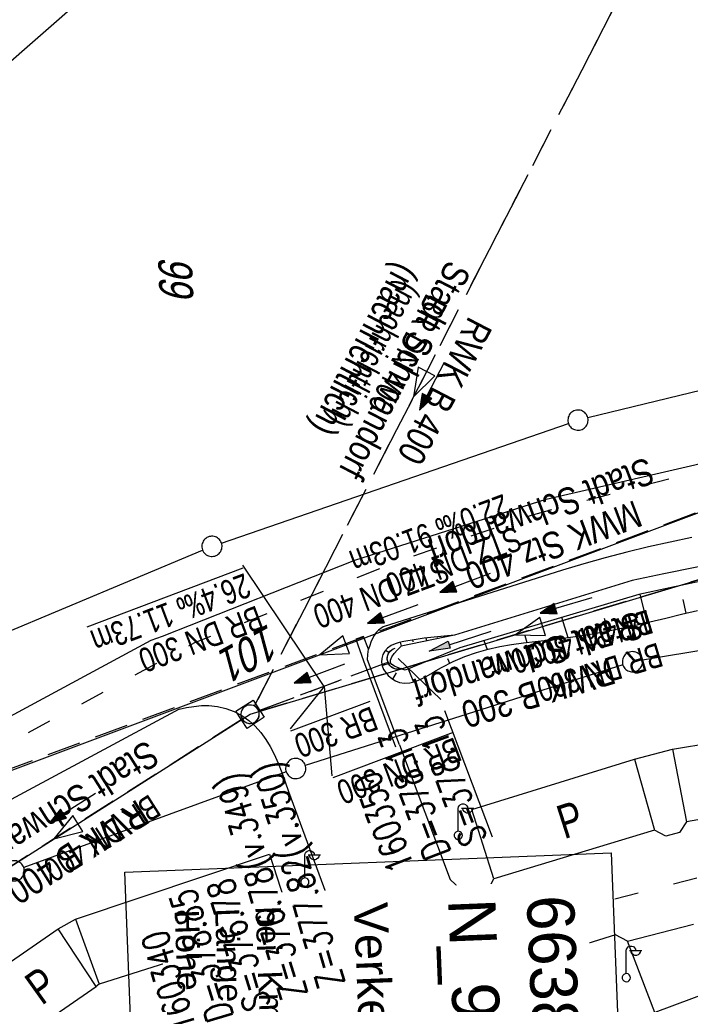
# Model space of a CAD drawing. Extents: x 511155 to 511479, y 464515 to 465450.
# Tile 3 of 41: x 511225 to 511275, y 464551 to 464624. Entities that reach past the tile are written whole.
import ezdxf

# ---------------------------------------------------------------- set-up
doc = ezdxf.new("R2010")
doc.units = 0
doc.header["$LTSCALE"] = 10
doc.header["$MEASUREMENT"] = 0
for name, pattern in [('ACAD_ISO03W100', [30, 12, -18]), ('AUSGEZOGEN', [0]), ('LT00', [0]), ('LT03', [0.5, 0.3, -0.2]), ('LT12', [0.4, 0.3, -0.1]), ('STRICHLINIE2', [0.375, 0.25, -0.125])]:
    doc.linetypes.add(name, pattern=pattern)
doc.layers.get('0').update_dxf_attribs({"linetype": 'LT00'})
for name, color, linetype in [('--EK_FBR', 1, 'LT00'), ('--EK_Halt-Pfeil', 4, 'LT00'), ('--EK_Haltung', 7, 'STRICHLINIE2'), ('--EK_Haltung-Text', 140, 'LT00'), ('--EK_Schacht-Text', 5, 'LT00'), ('--EL_Halt-Pfeil', 4, 'LT00'), ('--EL_Haltung', 182, 'STRICHLINIE2'), ('--EL_Haltung-Text', 182, 'LT00'), ('ABWASSERLTG', 24, 'LT00'), ('ABWASSERLTG_FLIEßPF', 26, 'Continuous'), ('ABWASSERLTG_TEXT', 26, 'Continuous'), ('BW_TEXT_B', 20, 'AUSGEZOGEN'), ('DFK_BES-WEGE', 255, 'LT00'), ('DFK_FLUR_NR', 250, 'LT00'), ('DFK_GZPKT', 250, 'LT00'), ('DFK_KATASTER', 250, 'LT00'), ('DFK_TOPO-ANL', 252, 'LT00'), ('DFK_TOPO-SYM', 252, 'LT00'), ('DL', 182, 'LT12'), ('DL_PFEIL', 201, 'LT00'), ('DL_TEXT', 182, 'LT00'), ('PFEIL', 140, 'AUSGEZOGEN'), ('V103_AFBR_BAB', 250, 'LT00'), ('V103_BOESCH', 250, 'LT00'), ('V103_BOSCHUNG', 250, 'LT00'), ('V103_GRABEN', 250, 'LT00'), ('V103_KA_MULD', 182, 'LT00'), ('V103_RINNE', 182, 'LT00'), ('V103_UK_DURCH', 182, 'LT00'), ('V104_AFBR_BAB', 250, 'LT00'), ('V104_BOESCH', 250, 'LT00'), ('V104_BOSCHUNG', 250, 'LT00'), ('V104_GRABEN', 250, 'LT00'), ('V104_KA_MULD', 182, 'LT00'), ('V104_RINNE', 182, 'LT00'), ('V104_UK_DURCH', 182, 'LT00'), ('WASSERLTG', 130, 'ACAD_ISO03W100')]:
    doc.layers.add(name, color=color, linetype=linetype)
doc.styles.add('Beschrift', font='ARIAL.TTF')
doc.styles.add('Haltungsbeschriftung', font='ARIAL.TTF', dxfattribs={"width": 0.75})
doc.styles.add('schachtbeschriftung', font='romans.shx', dxfattribs={"width": 0.75, "height": 2})
doc.styles.get("Standard").update_dxf_attribs({"font": 'ARIAL.TTF'})
doc.styles.add('Versorgungsltg', font='ARIAL.TTF', dxfattribs={"width": 0.8, "height": 2})

# ---------------------------------------------------------------- blocks, each defined once
blk = doc.blocks.new('SYMB7010')
at = {"color": 0, "linetype": 'ByBlock'}
for points in [[(-0.031408, 0.499213), (-0.093728, 0.49134), (-0.15457, 0.475719), (-0.212975, 0.452595), (-0.268021, 0.422333), (-0.31884, 0.385411), (-0.36463, 0.342411), (-0.40467, 0.29401), (-0.438329, 0.240973), (-0.465074, 0.184136), (-0.484486, 0.124395), (-0.496256, 0.062692), (-0.5002, 0)], [(0.5002, 0), (0.496256, 0.062692), (0.484485, 0.124395), (0.465074, 0.184136), (0.438329, 0.240973), (0.40467, 0.29401), (0.36463, 0.342411), (0.31884, 0.385411), (0.268021, 0.422333), (0.212975, 0.452595), (0.15457, 0.475719), (0.093728, 0.49134), (0.031408, 0.499213), (-0.031408, 0.499213)], [(-0.5002, 0), (-0.496256, -0.062692), (-0.484486, -0.124395), (-0.465075, -0.184136), (-0.438329, -0.240973), (-0.404671, -0.29401), (-0.36463, -0.342411), (-0.31884, -0.385411), (-0.268021, -0.422333), (-0.212975, -0.452595), (-0.154571, -0.475719), (-0.093728, -0.49134), (-0.031408, -0.499213), (0.031408, -0.499213)], [(0.031408, -0.499213), (0.093728, -0.491341), (0.15457, -0.475719), (0.212975, -0.452595), (0.268021, -0.422333), (0.31884, -0.385411), (0.36463, -0.342411), (0.404671, -0.294011), (0.438329, -0.240974), (0.465075, -0.184136), (0.484486, -0.124395), (0.496256, -0.062692), (0.500201, 0)]]:
    blk.add_lwpolyline(points, dxfattribs=at)
blk = doc.blocks.new('SYMB7317')
at = {"color": 0, "linetype": 'ByBlock'}
blk.add_line((0, 0.061), (0, 0.4), dxfattribs=at)
for points in [[(0, 0.4), (0.004222, 0.423941), (0.016377, 0.444995), (0.035, 0.460622), (0.057845, 0.468937), (0.082155, 0.468937), (0.105, 0.460622), (0.123623, 0.444995), (0.135779, 0.423941), (0.14, 0.4)], [(0.23, 0.4), (0.21, 0.4), (0.14, 0.4), (0.07, 0.4), (0.05, 0.4)], [(0.21, 0.4), (0.205779, 0.376059), (0.193623, 0.355005), (0.175, 0.339378), (0.152155, 0.331063), (0.127845, 0.331063), (0.105, 0.339378), (0.086377, 0.355005), (0.074222, 0.376059), (0.07, 0.4)], [(0.061, 0), (0.056881, 0.022036), (0.04508, 0.041095), (0.02719, 0.054605), (0.005628, 0.06074), (-0.016693, 0.058671), (-0.036761, 0.048679), (-0.051863, 0.032112), (-0.059961, 0.011209), (-0.059961, -0.011209)], [(0.005628, -0.06074), (0.02719, -0.054605), (0.04508, -0.041095), (0.056881, -0.022036), (0.061, 0)], [(-0.059961, -0.011209), (-0.051863, -0.032112), (-0.036761, -0.048679), (-0.016693, -0.058671), (0.005628, -0.06074)]]:
    blk.add_lwpolyline(points, dxfattribs=at)
blk = doc.blocks.new('ABWASSER-FLIEßPF')
at = {"layer": 'ABWASSERLTG_FLIEßPF'}
for p, q in [((0, 0), (-2.109, 0.703)), ((-2.109, 0.703), (-2.109, -0.703)), ((-2.109, -0.703), (0, 0))]:
    blk.add_line(p, q, dxfattribs=at)
blk = doc.blocks.new('Pfreil3')
at = {"layer": 'PFEIL'}
blk.add_hatch(color=256, dxfattribs=at).paths.add_polyline_path([(-1.549, 0.273), (-1.549, -0.273), (0, 0)])
for p, q in [((-1.549, 0), (-4.831, 0)), ((-1.549, -0.273), (-1.549, 0.273)), ((-1.549, 0.273), (0, 0)), ((0, 0), (-1.549, -0.273))]:
    blk.add_line(p, q, dxfattribs=at)
blk = doc.blocks.new('SYMB1210')
at = {"color": 0, "linetype": 'ByBlock'}
blk.add_line((0.018815, -0.179014), (0.055623, -0.17119), dxfattribs=at)
for points in [[(-0.2, -0.2), (-0.2, 0.2), (0.2, 0.2), (0.2, -0.2), (-0.2, -0.2)], [(0.018815, 0.179014), (-0.018815, 0.179014), (-0.055623, 0.17119), (-0.09, 0.155885), (-0.120444, 0.133766), (-0.145623, 0.105801), (-0.164438, 0.073213), (-0.176067, 0.037424), (-0.18, 0)], [(-0.18, 0), (-0.176067, -0.037424), (-0.164438, -0.073213), (-0.145623, -0.105801), (-0.120444, -0.133766), (-0.09, -0.155885), (-0.055623, -0.17119), (-0.018815, -0.179014), (0.018815, -0.179014)], [(0.18, 0), (0.176067, 0.037424), (0.164438, 0.073213), (0.145623, 0.105801), (0.120444, 0.133766), (0.09, 0.155885), (0.055623, 0.17119), (0.018815, 0.179014)], [(0.055623, -0.17119), (0.09, -0.155885), (0.120444, -0.133766), (0.145623, -0.105801), (0.164438, -0.073213), (0.176067, -0.037424), (0.18, 0)]]:
    blk.add_lwpolyline(points, dxfattribs=at)
blk = doc.blocks.new('SYMB1107')
at = {"color": 0, "linetype": 'ByBlock'}
for points in [[(-0.2, 0), (-0.196157, 0.039018), (-0.184776, 0.076537), (-0.166294, 0.111114), (-0.141421, 0.141421), (-0.111114, 0.166294), (-0.076537, 0.184776), (-0.039018, 0.196157), (0, 0.2)], [(0, 0.2), (0.039018, 0.196157), (0.076537, 0.184776), (0.111114, 0.166294), (0.141421, 0.141421), (0.166294, 0.111114), (0.184776, 0.076537), (0.196157, 0.039018), (0.2, 0)]]:
    blk.add_lwpolyline(points, dxfattribs=at)
blk = doc.blocks.new('SYMB0070')
at = {"color": 0, "linetype": 'ByBlock'}
for p, q in [((-0.5, 0), (0.2, 0)), ((0.5, 0), (0.2, 0.1)), ((0.2, 0.1), (0.2, 0)), ((0.468, 0), (0.21, 0.086)), ((0.21, 0.086), (0.21, -0.086)), ((0.21, -0.086), (0.468, 0)), ((0.22, -0.072), (0.437, 0)), ((0.23, -0.058), (0.405, 0)), ((0.24, -0.045), (0.374, 0)), ((0.342, 0), (0.25, 0.031)), ((0.25, 0.031), (0.25, -0.031)), ((0.25, -0.031), (0.342, 0)), ((0.26, -0.017), (0.31, 0)), ((0.27, -0.003), (0.279, 0))]:
    blk.add_line(p, q, dxfattribs=at)
for points in [[(0.2, 0), (0.2, -0.1), (0.5, 0)], [(0.437, 0), (0.22, 0.072), (0.22, -0.072)], [(0.405, 0), (0.23, 0.058), (0.23, -0.058)], [(0.374, 0), (0.24, 0.045), (0.24, -0.045)], [(0.31, 0), (0.26, 0.017), (0.26, -0.017)], [(0.279, 0), (0.27, 0.003), (0.27, -0.003)]]:
    blk.add_lwpolyline(points, dxfattribs=at)

msp = doc.modelspace()

# ---------------------------------------------------------------- linework, layer by layer
at = {"layer": '--EK_FBR'}
for points in [[(511235.749, 464578.396), (511250.013, 464584.023), (511264.21, 464588.559), (511278.861, 464591.934)], [(511275.012, 464585.714), (511273.395, 464585.374), (511271.783, 464585.013), (511270.178, 464584.627), (511268.58, 464584.215), (511266.991, 464583.772), (511265.411, 464583.294), (511252.097, 464579.099), (511251.771, 464578.84), (511251.588, 464578.66), (511251.438, 464578.448), (511251.315, 464578.217), (511251.206, 464577.963), (511251.113, 464577.705), (511251.027, 464577.445)], [(511236.965, 464572.994), (511237.519, 464573.102), (511238.074, 464573.193), (511238.63, 464573.25), (511239.188, 464573.256), (511239.82, 464573.185), (511240.443, 464573.031), (511241.046, 464572.802), (511241.617, 464572.502), (511242.143, 464572.136), (511242.609, 464571.718), (511243.025, 464571.251), (511243.395, 464570.745), (511243.724, 464570.208), (511244.016, 464569.652), (511244.323, 464568.973), (511244.595, 464568.282), (511244.844, 464567.583), (511245.082, 464566.881)]]:
    msp.add_lwpolyline(points, dxfattribs=at)
at = {"layer": '--EK_Haltung'}
for p, q in [((511292.82, 464594.062), (511208.941, 464562.766)), ((511280.886, 464584.191), (511242.956, 464572.823)), ((511252.511, 464576.476), (511242.94, 464572.872))]:
    msp.add_line(p, q, dxfattribs=at)
at = {"layer": '--EK_Haltung', "color": 81}
msp.add_lwpolyline([(511317.357, 464685.335), (511292.013, 464669.282), (511242.549, 464573.213)], dxfattribs=at)
at = {"layer": '--EK_Haltung-Text'}
msp.add_line((511247.726, 464574.674), (511241.696, 464583.658), dxfattribs=at)
at = {"layer": '--EK_Schacht-Text'}
msp.add_line((511253.213, 464576.74), (511256.378, 464573.69), dxfattribs=at)
at = {"layer": '--EL_Haltung'}
for p, q in [((511292.82, 464594.062), (511208.941, 464562.766)), ((511280.886, 464584.191), (511242.956, 464572.823)), ((511252.511, 464576.476), (511242.94, 464572.872))]:
    msp.add_line(p, q, dxfattribs=at)
at = {"layer": '--EL_Haltung-Text'}
msp.add_line((511247.726, 464574.674), (511248.312, 464568.032), dxfattribs=at)
at = {"layer": 'ABWASSERLTG'}
msp.add_lwpolyline([(511190.358, 464550.146), (511208.272, 464562.344), (511293.523, 464594.324), (511308.533, 464593.487), (511310.653, 464680.721), (511380.88, 464695.54), (511393.728, 464686.515), (511422.192, 464665.695), (511435.763, 464661.23), (511464.41, 464674.85)], dxfattribs=at)
at = {"layer": 'ABWASSERLTG', "linetype": 'LT03'}
msp.add_lwpolyline([(511317.895, 464685.925), (511292.013, 464669.282), (511242.238, 464572.608)], dxfattribs=at)
at = {"layer": 'DFK_KATASTER'}
for p, q in [((511209.135, 464607.614), (511237.376, 464632.335)), ((511292.871, 464600.793), (511267.289, 464594.596)), ((511240.119, 464585.304), (511265.851, 464594.175)), ((511218.472, 464576.299), (511238.718, 464584.77)), ((511293.06, 464580.198), (511271.34, 464576.622)), ((511269.885, 464576.273), (511246.335, 464568.806)), ((511244.915, 464568.324), (511225.445, 464561.246))]:
    msp.add_line(p, q, dxfattribs=at)
at = {"layer": 'DFK_TOPO-ANL'}
for p, q in [((511234.89, 464578.1), (511235.749, 464578.396)), ((511211.47, 464565.47), (511234.89, 464578.1)), ((511236.965, 464572.994), (511214.6, 464560.94)), ((511273.58, 464570.01), (511286.22, 464572.1)), ((511253.329, 464570.327), (511257.07, 464560.34)), ((511270.74, 464569.27), (511273.58, 464570.01)), ((511273.58, 464570.01), (511274.62, 464564.62)), ((511258.68, 464565.53), (511270.74, 464569.27)), ((511270.74, 464569.27), (511272.24, 464564.01)), ((511245.082, 464566.881), (511247.85, 464559.36)), ((511286.94, 464566.8), (511274.62, 464564.62)), ((511260.31, 464560.39), (511258.68, 464565.53)), ((511274.62, 464564.62), (511274.08, 464563.84)), ((511272.24, 464564.01), (511260.31, 464560.39)), ((511273.08, 464563.57), (511272.24, 464564.01)), ((511274.08, 464563.84), (511273.08, 464563.57)), ((511229.29, 464557.419), (511243.68, 464562.239)), ((511243.68, 464562.239), (511245.34, 464557.109)), ((511257.07, 464560.34), (511257.84, 464559.63)), ((511259.85, 464559.51), (511260.31, 464560.39)), ((511247.85, 464559.36), (511247.61, 464558.15)), ((511257.84, 464559.63), (511258.74, 464559.36)), ((511258.74, 464559.36), (511259.85, 464559.51)), ((511247.61, 464558.15), (511247.05, 464557.33)), ((511228, 464556.7), (511229.29, 464557.419)), ((511229.29, 464557.419), (511231.04, 464552.6)), ((511245.34, 464557.109), (511231.04, 464552.6)), ((511246.24, 464556.77), (511245.34, 464557.109)), ((511247.05, 464557.33), (511246.24, 464556.77)), ((511270.24, 464555.789), (511275.12, 464557.04)), ((511221.72, 464552.34), (511228, 464556.7)), ((511230.81, 464552.42), (511228, 464556.7)), ((511269.33, 464556.25), (511262.63, 464554.14)), ((511270.24, 464555.789), (511269.33, 464556.25)), ((511272.25, 464550.49), (511270.24, 464555.789)), ((511262.63, 464554.14), (511261.36, 464553.28)), ((511264.49, 464552.48), (511267.31, 464553.38)), ((511267.31, 464553.38), (511267.29, 464550.96)), ((511231.04, 464552.6), (511230.81, 464552.42)), ((511261.36, 464553.28), (511260.69, 464551.86)), ((511224.64, 464548.15), (511230.81, 464552.42)), ((511260.69, 464551.86), (511260.89, 464550.32)), ((511264.85, 464548.78), (511264.49, 464552.48)), ((511276.45, 464552.039), (511272.25, 464550.49))]:
    msp.add_line(p, q, dxfattribs=at)
at = {"layer": 'DL'}
msp.add_line((511252.511, 464576.476), (511242.94, 464572.872), dxfattribs=at)
at = {"layer": 'DL_TEXT'}
msp.add_line((511247.726, 464574.674), (511245.209, 464571.523), dxfattribs=at)
at = {"layer": 'V103_AFBR_BAB'}
for points in [[(511235.749, 464578.396), (511250.013, 464584.023), (511264.21, 464588.559), (511278.861, 464591.934)], [(511275.012, 464585.714), (511273.395, 464585.374), (511271.783, 464585.013), (511270.178, 464584.627), (511268.58, 464584.215), (511266.991, 464583.772), (511265.411, 464583.294), (511252.097, 464579.099), (511251.771, 464578.84), (511251.588, 464578.66), (511251.438, 464578.448), (511251.315, 464578.217), (511251.206, 464577.963), (511251.113, 464577.705), (511251.027, 464577.445)], [(511236.965, 464572.994), (511237.519, 464573.102), (511238.074, 464573.193), (511238.63, 464573.25), (511239.188, 464573.256), (511239.82, 464573.185), (511240.443, 464573.031), (511241.046, 464572.802), (511241.617, 464572.502), (511242.143, 464572.136), (511242.609, 464571.718), (511243.025, 464571.251), (511243.395, 464570.745), (511243.724, 464570.208), (511244.016, 464569.652), (511244.323, 464568.973), (511244.595, 464568.282), (511244.844, 464567.583), (511245.082, 464566.881)]]:
    msp.add_lwpolyline(points, dxfattribs=at)
at = {"layer": 'V103_BOESCH'}
msp.add_lwpolyline([(511257.388, 464578.477), (511256.646, 464578.409), (511255.901, 464578.334), (511255.152, 464578.245), (511254.397, 464578.136), (511253.633, 464578), (511253.305, 464577.929), (511252.988, 464577.836), (511252.693, 464577.703), (511252.432, 464577.515), (511252.241, 464577.294), (511252.096, 464577.034), (511252.008, 464576.752), (511251.986, 464576.463), (511252.034, 464576.193), (511252.142, 464575.936), (511252.297, 464575.698), (511252.488, 464575.482), (511252.747, 464575.259), (511253.029, 464575.083), (511253.325, 464574.963), (511253.703, 464574.9), (511254.085, 464574.926), (511254.47, 464575.024), (511254.858, 464575.181), (511255.25, 464575.379), (511255.643, 464575.605), (511256.038, 464575.841), (511256.434, 464576.075), (511257.295, 464576.523), (511258.159, 464576.892), (511259.025, 464577.192), (511259.894, 464577.434), (511260.765, 464577.626), (511261.637, 464577.78), (511262.511, 464577.905), (511263.386, 464578.011), (511264.261, 464578.108), (511265.136, 464578.206), (511266.011, 464578.315), (511267.188, 464578.492), (511268.364, 464578.701), (511269.539, 464578.937), (511270.715, 464579.193), (511271.89, 464579.464), (511273.066, 464579.744), (511274.243, 464580.026), (511275.42, 464580.306)], dxfattribs=at)
at = {"layer": 'V103_BOSCHUNG'}
for p, q in [((511271.147, 464581.517), (511271.662, 464579.411)), ((511274.331, 464581.122), (511274.551, 464580.1)), ((511265.346, 464579.795), (511265.807, 464578.288)), ((511268.506, 464579.72), (511268.765, 464578.779)), ((511255.349, 464578.048), (511255.304, 464578.264)), ((511256.15, 464578.289), (511256.136, 464578.358)), ((511256.98, 464578.391), (511256.97, 464578.439)), ((511262.624, 464578.438), (511262.777, 464577.938)), ((511253.364, 464577.943), (511253.434, 464577.645)), ((511254.328, 464577.984), (511254.299, 464578.12)), ((511259.585, 464578.076), (511259.813, 464577.413)), ((511252.284, 464577.351), (511252.569, 464577.178)), ((511256.88, 464576.749), (511257.018, 464576.387)), ((511252.029, 464576.213), (511252.653, 464576.431)), ((511253.955, 464575.966), (511254.364, 464574.992)), ((511252.833, 464575.201), (511253.107, 464575.677))]:
    msp.add_line(p, q, dxfattribs=at)
at = {"layer": 'V103_GRABEN'}
for points in [[(511321.271, 464589), (511319.64, 464588.959), (511318.008, 464588.916), (511316.377, 464588.866), (511314.747, 464588.809), (511313.116, 464588.74), (511309.522, 464588.541), (511305.931, 464588.275), (511302.345, 464587.943), (511298.765, 464587.546), (511295.194, 464587.086), (511291.632, 464586.562), (511289.282, 464586.182), (511286.936, 464585.778), (511284.593, 464585.352), (511282.254, 464584.908), (511279.918, 464584.45), (511277.584, 464583.979), (511275.251, 464583.499), (511272.92, 464583.013), (511270.589, 464582.524), (511257.388, 464578.477), (511253.434, 464577.645)], [(511321.42, 464588.005), (511319.382, 464587.897), (511317.345, 464587.786), (511315.307, 464587.671), (511313.269, 464587.55), (511310.596, 464587.378), (511307.924, 464587.188), (511305.253, 464586.976), (511302.585, 464586.74), (511299.92, 464586.475), (511297.259, 464586.178), (511294.603, 464585.847), (511291.953, 464585.477), (511289.619, 464585.117), (511287.289, 464584.728), (511284.964, 464584.314), (511282.641, 464583.878), (511280.322, 464583.424), (511278.005, 464582.955), (511275.689, 464582.476), (511273.375, 464581.989), (511271.061, 464581.499), (511257.783, 464577.539), (511253.745, 464575.88)], [(511253.745, 464575.88), (511253.45, 464575.968), (511253.175, 464576.061), (511252.938, 464576.165), (511252.758, 464576.284), (511252.655, 464576.425), (511252.649, 464576.624), (511252.75, 464576.853), (511252.933, 464577.105), (511253.17, 464577.371), (511253.434, 464577.645)]]:
    msp.add_lwpolyline(points, dxfattribs=at)
at = {"layer": 'V103_RINNE'}
msp.add_lwpolyline([(511253.329, 464570.327), (511250.958, 464576.654), (511250.981, 464577.04), (511251.027, 464577.445), (511250.649, 464578.378), (511250.085, 464578.165), (511250.653, 464576.566), (511253.015, 464570.198)], dxfattribs=at)
at = {"layer": 'V104_AFBR_BAB'}
for points in [[(511235.749, 464578.396), (511250.013, 464584.023), (511264.21, 464588.559), (511278.861, 464591.934)], [(511275.012, 464585.714), (511273.395, 464585.374), (511271.783, 464585.012), (511270.178, 464584.627), (511268.58, 464584.215), (511266.991, 464583.772), (511265.411, 464583.294), (511252.097, 464579.099), (511251.771, 464578.84), (511251.588, 464578.66), (511251.438, 464578.448), (511251.315, 464578.217), (511251.206, 464577.963), (511251.113, 464577.705), (511251.027, 464577.445)], [(511236.965, 464572.994), (511237.519, 464573.102), (511238.074, 464573.193), (511238.63, 464573.25), (511239.188, 464573.256), (511239.82, 464573.185), (511240.443, 464573.031), (511241.046, 464572.802), (511241.617, 464572.502), (511242.143, 464572.136), (511242.609, 464571.718), (511243.025, 464571.251), (511243.395, 464570.745), (511243.724, 464570.208), (511244.016, 464569.652), (511244.323, 464568.973), (511244.595, 464568.282), (511244.844, 464567.583), (511245.082, 464566.881)]]:
    msp.add_lwpolyline(points, dxfattribs=at)
at = {"layer": 'V104_BOESCH'}
msp.add_lwpolyline([(511257.388, 464578.477), (511256.645, 464578.409), (511255.901, 464578.334), (511255.152, 464578.245), (511254.397, 464578.136), (511253.633, 464578), (511253.305, 464577.929), (511252.988, 464577.836), (511252.693, 464577.703), (511252.432, 464577.515), (511252.241, 464577.294), (511252.096, 464577.034), (511252.008, 464576.752), (511251.986, 464576.463), (511252.034, 464576.193), (511252.142, 464575.936), (511252.297, 464575.698), (511252.488, 464575.482), (511252.747, 464575.259), (511253.029, 464575.083), (511253.325, 464574.963), (511253.703, 464574.9), (511254.085, 464574.926), (511254.47, 464575.024), (511254.858, 464575.181), (511255.25, 464575.379), (511255.643, 464575.604), (511256.038, 464575.842), (511256.434, 464576.075), (511257.295, 464576.523), (511258.159, 464576.892), (511259.025, 464577.192), (511259.894, 464577.434), (511260.765, 464577.626), (511261.637, 464577.78), (511262.511, 464577.905), (511263.386, 464578.011), (511264.261, 464578.108), (511265.136, 464578.206), (511266.011, 464578.315), (511267.188, 464578.492), (511268.364, 464578.701), (511269.539, 464578.937), (511270.715, 464579.193), (511271.89, 464579.464), (511273.066, 464579.744), (511274.243, 464580.026), (511275.42, 464580.306)], dxfattribs=at)
at = {"layer": 'V104_BOSCHUNG'}
for p, q in [((511271.147, 464581.517), (511271.662, 464579.411)), ((511274.331, 464581.122), (511274.551, 464580.1)), ((511265.346, 464579.795), (511265.807, 464578.288)), ((511268.506, 464579.72), (511268.765, 464578.779)), ((511255.349, 464578.048), (511255.304, 464578.264)), ((511256.15, 464578.289), (511256.136, 464578.358)), ((511256.98, 464578.391), (511256.97, 464578.439)), ((511262.624, 464578.438), (511262.777, 464577.938)), ((511253.364, 464577.943), (511253.434, 464577.645)), ((511254.328, 464577.984), (511254.299, 464578.12)), ((511259.585, 464578.076), (511259.813, 464577.413)), ((511252.284, 464577.351), (511252.569, 464577.178)), ((511256.88, 464576.749), (511257.018, 464576.387)), ((511252.029, 464576.213), (511252.653, 464576.431)), ((511253.955, 464575.966), (511254.364, 464574.992)), ((511252.833, 464575.201), (511253.107, 464575.677))]:
    msp.add_line(p, q, dxfattribs=at)
at = {"layer": 'V104_GRABEN'}
for points in [[(511321.271, 464589), (511319.64, 464588.959), (511318.008, 464588.915), (511316.377, 464588.866), (511314.747, 464588.809), (511313.116, 464588.74), (511309.522, 464588.541), (511305.931, 464588.275), (511302.345, 464587.943), (511298.765, 464587.546), (511295.194, 464587.086), (511291.632, 464586.562), (511289.282, 464586.182), (511286.936, 464585.777), (511284.593, 464585.352), (511282.254, 464584.908), (511279.918, 464584.45), (511277.584, 464583.979), (511275.251, 464583.499), (511272.92, 464583.013), (511270.589, 464582.524), (511257.388, 464578.477), (511253.434, 464577.645)], [(511321.42, 464588.005), (511319.382, 464587.897), (511317.345, 464587.786), (511315.307, 464587.671), (511313.269, 464587.55), (511310.596, 464587.378), (511307.924, 464587.188), (511305.253, 464586.976), (511302.585, 464586.739), (511299.92, 464586.475), (511297.259, 464586.178), (511294.603, 464585.847), (511291.953, 464585.477), (511289.619, 464585.117), (511287.289, 464584.728), (511284.964, 464584.314), (511282.641, 464583.878), (511280.322, 464583.424), (511278.005, 464582.955), (511275.689, 464582.476), (511273.375, 464581.989), (511271.061, 464581.499), (511257.783, 464577.539), (511253.745, 464575.88)], [(511253.745, 464575.88), (511253.45, 464575.968), (511253.175, 464576.061), (511252.938, 464576.165), (511252.758, 464576.284), (511252.655, 464576.425), (511252.649, 464576.624), (511252.75, 464576.853), (511252.933, 464577.105), (511253.17, 464577.371), (511253.434, 464577.645)]]:
    msp.add_lwpolyline(points, dxfattribs=at)
at = {"layer": 'V104_RINNE'}
msp.add_lwpolyline([(511253.329, 464570.327), (511250.958, 464576.654), (511250.981, 464577.04), (511251.027, 464577.445), (511250.649, 464578.378), (511250.085, 464578.165), (511250.653, 464576.566), (511253.015, 464570.198)], dxfattribs=at)
at = {"layer": 'WASSERLTG', "ltscale": 0.015, "flags": 128}
for points in [[(511312.183, 464679.648), (511310.925, 464596.331), (511307.618, 464595.816), (511301.243, 464595.07), (511291.777, 464593.586), (511280.736, 464591.917), (511271.55, 464589.599), (511263.076, 464587.353), (511252.684, 464583.735), (511238.118, 464577.893), (511215.089, 464565.446), (511190.428, 464548.378)], [(511291.853, 464518.506), (511289.404, 464551.597), (511288.097, 464563.722), (511232.851, 464549.547), (511191.49, 464521.549)]]:
    msp.add_lwpolyline(points, dxfattribs=at)

# ---------------------------------------------------------------- block references
at = {"layer": '--EK_Halt-Pfeil', "zscale": 4}
for p, xscale, yscale, rotation in [((511255.717, 464596.924), 3.999999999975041, 3.999999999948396, 242.7570858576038), ((511258.176, 464582.345), 4.000000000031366, 4, 200.461470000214), ((511265.663, 464580.671), 4.000000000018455, 4, 196.6846899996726), ((511247.373, 464575.61), 3.999999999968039, 4, 200.6296099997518), ((511229.073, 464565.661), 4.00000000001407, 4.000000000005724, 212.4620225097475)]:
    msp.add_blockref('SYMB0070', p, dxfattribs=dict(at, xscale=xscale, yscale=yscale, rotation=rotation))
at = {"layer": '--EL_Halt-Pfeil', "yscale": 4, "zscale": 4}
for p, xscale, rotation in [((511252.812, 464580.033), 4.000000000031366, 200.461470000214), ((511265.663, 464580.671), 4.000000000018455, 196.6846899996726), ((511247.373, 464575.61), 3.999999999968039, 200.6296099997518)]:
    msp.add_blockref('SYMB0070', p, dxfattribs=dict(at, xscale=xscale, rotation=rotation))
at = {"layer": 'ABWASSERLTG_FLIEßPF'}
for p, rotation in [((511254.359, 464596.15), 242.7570858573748), ((511261.921, 464578.507), 196.6835200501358), ((511247.4, 464577.022), 200.5624453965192), ((511227.685, 464563.362), 212.4281881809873)]:
    msp.add_blockref('ABWASSER-FLIEßPF', p, dxfattribs=dict(at, rotation=rotation))
at = {"layer": 'DFK_GZPKT', "xscale": 1.500000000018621, "yscale": 1.5, "zscale": 1.5, "rotation": 264.7377099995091}
for p in [(511266.56, 464594.42), (511239.41, 464585.059), (511270.6, 464576.5), (511245.62, 464568.58), (511224.74, 464560.99)]:
    msp.add_blockref('SYMB7010', p, dxfattribs=at)
at = {"layer": 'DFK_TOPO-SYM', "xscale": 5, "yscale": 5, "zscale": 5, "rotation": 0.001160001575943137}
for p in [(511257.68, 464563.62), (511246.3, 464560.16), (511270.14, 464553.07)]:
    msp.add_blockref('SYMB7317', p, dxfattribs=at)
at = {"layer": 'DL_PFEIL', "xscale": 3.999999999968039, "yscale": 4, "zscale": 4, "rotation": 200.6296099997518}
msp.add_blockref('SYMB0070', (511247.373, 464575.61), dxfattribs=at)
at = {"layer": 'PFEIL', "rotation": 197.8370195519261}
msp.add_blockref('Pfreil3', (511255.529, 464577.288), dxfattribs=at)
at = {"layer": 'V103_KA_MULD', "xscale": 3.80000000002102, "yscale": 3.799999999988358, "zscale": 3.8, "rotation": 212.8124114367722}
msp.add_blockref('SYMB1210', (511242.238, 464572.608), dxfattribs=at)
at = {"layer": 'V103_UK_DURCH', "xscale": 3.999999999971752, "yscale": 3.999999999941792, "zscale": 4, "rotation": 106.0019490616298}
msp.add_blockref('SYMB1107', (511253.213, 464576.74), dxfattribs=at)
at = {"layer": 'V104_KA_MULD', "xscale": 3.799999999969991, "yscale": 3.799999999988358, "zscale": 3.8, "rotation": 213.4107507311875}
msp.add_blockref('SYMB1210', (511242.238, 464572.608), dxfattribs=at)
at = {"layer": 'V104_UK_DURCH', "xscale": 4.000000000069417, "yscale": 4, "zscale": 4, "rotation": 111.3669978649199}
msp.add_blockref('SYMB1107', (511253.213, 464576.74), dxfattribs=at)

# ---------------------------------------------------------------- texts
at = {"layer": '--EK_Haltung-Text', "color": 81, "style": 'Haltungsbeschriftung', "width": 0.75}
msp.add_text('(nachrichtlich)', height=1.8, rotation=242.31797, dxfattribs=at).set_placement((511253.384, 464604.882))
at = {"layer": '--EK_Haltung-Text', "style": 'Haltungsbeschriftung', "width": 0.75}
for s, rotation, p in [('BR DN 400', 242.31797, (511255.346, 464603.896)), ('22.0‰ 91.03m', -159.53853, (511261.035, 464588.972)), ('STZ DN 400', -159.53853, (511261.93, 464586.574)), ('%%U26.4‰ 11.73m', -159.37039, (511241.826, 464583.094)), ('BR DN 300', -159.37039, (511242.728, 464580.698)), ('14.4‰ 41.10m', -163.31531, (511271.749, 464580.393)), ('BR DN 300', -163.31531, (511272.484, 464577.941))]:
    msp.add_text(s, height=1.8, rotation=rotation, dxfattribs=at).set_placement(p)
at = {"layer": '--EK_Schacht-Text', "style": 'schachtbeschriftung', "width": 0.75}
for s, p in [('%%US=378.13', (511259.834, 464563.343)), ('D=378.13', (511257.138, 464562.328)), ('160350', (511254.443, 464561.313))]:
    msp.add_text(s, height=2, rotation=-249.37039, dxfattribs=at).set_placement(p)
at = {"layer": '--EL_Haltung-Text', "style": 'Haltungsbeschriftung', "width": 0.75}
for s, rotation, p in [('STZ DN 400', -159.53853, (511256.567, 464584.262)), ('BR DN 300', -163.31531, (511271.749, 464580.393)), ('%%UBR DN 300', -159.37039, (511257.432, 464570.92))]:
    msp.add_text(s, height=1.8, rotation=rotation, dxfattribs=at).set_placement(p)
at = {"layer": 'ABWASSERLTG_TEXT', "insert": (511253.454, 464598.231), "char_height": 2, "attachment_point": 5, "rotation": 242.54349, "style": 'Versorgungsltg'}
msp.add_mtext('RWK B 400\\PStadt Schwandorf\\P(nachrichtlich)', dxfattribs=at)
at = {"layer": 'ABWASSERLTG_TEXT', "char_height": 2, "attachment_point": 5, "line_spacing_factor": 0.8, "style": 'Versorgungsltg'}
for s, insert, rotation in [('MWK Stz 400\\PStadt Schwandorf', (511264.263, 464586.418), 200.70222), ('RWK B 300\\PStadt Schwandorf', (511263.228, 464575.484), 196.89042)]:
    msp.add_mtext(s, dxfattribs=dict(at, insert=insert, rotation=rotation))
at = {"layer": 'DFK_BES-WEGE', "width": 0.75}
for rotation, p in [(17.74574, (511265.53, 464563.33)), (18.97183, (511237.16, 464555.789)), (35.53775, (511226.77, 464550.969))]:
    msp.add_text('P', height=2.5, rotation=rotation, dxfattribs=at).set_placement(p)
at = {"layer": 'DFK_FLUR_NR', "oblique": 13.754, "width": 0.75}
for s, rotation, p in [('99', 272.2662, (511235.404, 464606.564)), ('101', 208.87802, (511243.636, 464579.355))]:
    msp.add_text(s, height=2.5, rotation=rotation, dxfattribs=at).set_placement(p)
at = {"layer": 'DL_TEXT', "style": 'Haltungsbeschriftung', "width": 0.75}
msp.add_text('%%UBR 300', height=1.8, rotation=-159.37039, dxfattribs=at).set_placement((511251.24, 464573.224))

# ---------------------------------------------------------------- next in the draw order: texts
at = {"layer": 'BW_TEXT_B', "insert": (511266.251, 464559.255), "char_height": 2, "width": 37.55462, "attachment_point": 1, "rotation": 272.26621, "style": 'Beschrift', "bg_fill": 3, "box_fill_scale": 1.5, "bg_fill_color": 256, "bg_fill_transparency": 3934797}
msp.add_mtext('\\pt10,14;{\\Funir_o|c0;\\H1.75x;6638773}\\P\\ptz;{\\H1.75x;N_93_V161,0R\\W0.8;\\P\\H0.3714x;\\W1;\\P\\H1.924x;Verkehrszeichenbrücke\\P\\H0.1999x;\\P\\H3.602x;\\P\\pt14;bei  Km^I161.000\\PLänge^I9.15 m\\PHöhe^I5.27 m}', dxfattribs=at)

# ---------------------------------------------------------------- next in the draw order: linework, layer by layer
at = {"layer": '--EK_Haltung'}
msp.add_line((511241.579, 464572.189), (511221.009, 464559.121), dxfattribs=at)
at = {"layer": 'ABWASSERLTG'}
msp.add_lwpolyline([(511190.756, 464540.093), (511213.131, 464554.116), (511242.238, 464572.608), (511281.604, 464584.406), (511284.616, 464595.971), (511318.785, 464591.232), (511361.253, 464589.505), (511391.403, 464589.083), (511423.016, 464589.189)], dxfattribs=at)
at = {"layer": 'BW_TEXT_B'}
msp.add_lwpolyline([(511269.02, 464562.317), (511270.723, 464519.285), (511234.639, 464517.857), (511232.936, 464560.889)], close=True, dxfattribs=at)

# ---------------------------------------------------------------- next in the draw order: texts
at = {"layer": '--EK_Haltung-Text', "style": 'Haltungsbeschriftung', "width": 0.75}
msp.add_text('BR DN 400', height=1.8, rotation=212.46202, dxfattribs=at).set_placement((511234.793, 464566.725))
at = {"layer": '--EK_Schacht-Text', "style": 'schachtbeschriftung', "width": 0.75}
for s, p in [('Z=377.82(v.350)', (511249.294, 464552.652)), ('Z=376.78(v.349)', (511246.535, 464551.825)), ('D=378.85', (511241.018, 464550.171)), ('S=376.78', (511243.777, 464550.998)), ('160340', (511238.259, 464549.344))]:
    msp.add_text(s, height=2, rotation=-253.31531, dxfattribs=at).set_placement(p)
at = {"layer": 'ABWASSERLTG_TEXT', "insert": (511228.565, 464563.796), "char_height": 2, "attachment_point": 5, "rotation": 212.30702, "style": 'Versorgungsltg'}
msp.add_mtext('RWK B 400\\PStadt Schwandorf', dxfattribs=at)

doc.saveas('drawing.dxf')
